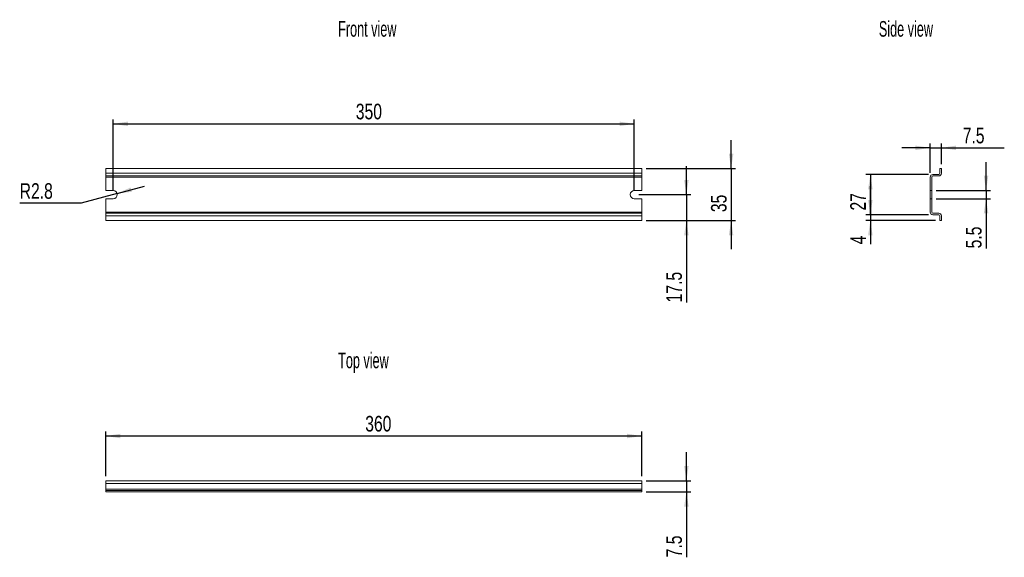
# Model space of a CAD drawing. Header units: millimetres. Extents: x 116 to 778, y 189 to 550.
import ezdxf

# ---------------------------------------------------------------- set-up
doc = ezdxf.new("R2010")
doc.units = ezdxf.units.MM
doc.header["$LTSCALE"] = 3
doc.layers.add('FORMAT', color=7, linetype='Continuous')
doc.styles.add('SLDTEXTSTYLE0', font='TXT', dxfattribs={"width": 0.605})
doc.styles.add('SLDTEXTSTYLE1', font='TXT', dxfattribs={"width": 0.75})
doc.dimstyles.new('SLDDIMSTYLE0', dxfattribs={"dimtxt": 10.5, "dimasz": 9.906, "dimexe": 0, "dimexo": 0.0625, "dimgap": 2.625, "dimtad": 1, "dimrnd": 1e-09, "dimzin": 12, "dimdsep": 46, "dimtxsty": 'SLDTEXTSTYLE1', "dimsah": 1, "dimcen": 0.09, "dimadec": 0, "dimazin": 3, "dimtfac": 1, "dimtofl": 0, "dimtmove": 0, "dimatfit": 3, "dimfxl": 1, "dimfrac": 2, "dimtolj": 1, "dimtzin": 12, "dimarcsym": 0})
doc.dimstyles.new('SLDDIMSTYLE1', dxfattribs={"dimtxt": 10.5, "dimasz": 9.906, "dimexe": 0, "dimexo": 0.0625, "dimgap": 2.625, "dimtad": 1, "dimrnd": 1e-09, "dimzin": 12, "dimdsep": 46, "dimtxsty": 'SLDTEXTSTYLE1', "dimsah": 1, "dimcen": 0.09, "dimadec": 0, "dimazin": 3, "dimtfac": 1, "dimtmove": 0, "dimatfit": 0, "dimfxl": 1, "dimfrac": 2, "dimtolj": 1, "dimtzin": 12, "dimarcsym": 0})
doc.dimstyles.new('SLDDIMSTYLE2', dxfattribs={"dimtxt": 10.5, "dimasz": 9.906, "dimexe": 0, "dimexo": 0.0625, "dimgap": 2.625, "dimtad": 1, "dimdec": 1, "dimrnd": 1e-09, "dimzin": 12, "dimdsep": 46, "dimtxsty": 'SLDTEXTSTYLE1', "dimsah": 1, "dimcen": 0.09, "dimadec": 0, "dimazin": 3, "dimtfac": 1, "dimtmove": 0, "dimatfit": 0, "dimfxl": 1, "dimfrac": 2, "dimtolj": 1, "dimtzin": 12, "dimarcsym": 0})
doc.dimstyles.new('SLDDIMSTYLE3', dxfattribs={"dimtxt": 10.5, "dimasz": 9.906, "dimexe": 0, "dimexo": 0.0625, "dimgap": 2.625, "dimtad": 0, "dimtih": 1, "dimtoh": 1, "dimdec": 1, "dimrnd": 1e-09, "dimzin": 12, "dimdsep": 46, "dimtxsty": 'SLDTEXTSTYLE1', "dimsah": 1, "dimcen": 0, "dimadec": 0, "dimazin": 3, "dimtfac": 1, "dimtofl": 0, "dimtmove": 1, "dimatfit": 3, "dimfxl": 1, "dimfrac": 2, "dimtolj": 1, "dimtzin": 12, "dimarcsym": 0})
doc.dimstyles.new('SLDDIMSTYLE4', dxfattribs={"dimtxt": 10.5, "dimasz": 9.906, "dimexe": 0, "dimexo": 0.0625, "dimgap": 2.625, "dimtad": 1, "dimdec": 1, "dimrnd": 1e-09, "dimzin": 12, "dimdsep": 46, "dimtxsty": 'SLDTEXTSTYLE1', "dimsah": 1, "dimcen": 0.09, "dimadec": 0, "dimazin": 3, "dimtfac": 1, "dimtdec": 1, "dimtmove": 0, "dimatfit": 0, "dimfxl": 1, "dimfrac": 2, "dimtolj": 1, "dimtzin": 12, "dimarcsym": 0})

# ---------------------------------------------------------------- blocks, each defined once
blk = doc.blocks.new('*D1')
at = {"layer": 'FORMAT'}
for p, q in [((179.24, 435.54), (179.24, 483.04)), ((529.24, 435.54), (529.24, 483.04)), ((179.24, 480.04), (529.24, 480.04))]:
    blk.add_line(p, q, dxfattribs=at)
for points in [[(179.24, 480.04), (189.14, 478.52), (189.14, 481.57)], [(529.24, 480.04), (519.33, 481.57), (519.33, 478.52)]]:
    blk.add_solid(points, dxfattribs=at)
at = {"layer": 'FORMAT', "insert": (342.22, 493.58, -3.65), "char_height": 10.5, "attachment_point": 1, "style": 'SLDTEXTSTYLE1'}
blk.add_mtext('350', dxfattribs=at)
blk = doc.blocks.new('*D2')
at = {"layer": 'FORMAT'}
for p, q in [((594.27, 450.04), (594.27, 469.09)), ((537.24, 450.04), (597.27, 450.04)), ((594.27, 450.04), (594.27, 415.04)), ((537.24, 415.04), (597.27, 415.04)), ((594.27, 415.04), (594.27, 395.99))]:
    blk.add_line(p, q, dxfattribs=at)
for points in [[(594.27, 450.04), (595.79, 459.95), (592.74, 459.95)], [(594.27, 415.04), (592.74, 405.14), (595.79, 405.14)]]:
    blk.add_solid(points, dxfattribs=at)
at = {"layer": 'FORMAT', "insert": (580.73, 420.75, -3.65), "char_height": 10.5, "attachment_point": 1, "rotation": 90, "style": 'SLDTEXTSTYLE1'}
blk.add_mtext('35', dxfattribs=at)
blk = doc.blocks.new('*D3')
at = {"layer": 'FORMAT'}
for p, q in [((564.24, 432.54), (564.24, 451.59)), ((532.24, 432.54), (567.24, 432.54)), ((564.24, 432.54), (564.24, 415.04)), ((537.24, 415.04), (567.24, 415.04)), ((564.24, 415.04), (564.24, 360.15))]:
    blk.add_line(p, q, dxfattribs=at)
for points in [[(564.24, 432.54), (565.76, 442.45), (562.71, 442.45)], [(564.24, 415.04), (562.71, 405.14), (565.76, 405.14)]]:
    blk.add_solid(points, dxfattribs=at)
at = {"layer": 'FORMAT', "insert": (550.7, 360.15, -3.65), "char_height": 10.5, "attachment_point": 1, "rotation": 90, "style": 'SLDTEXTSTYLE1'}
blk.add_mtext('17.5', dxfattribs=at)
blk = doc.blocks.new('*D4')
at = {"layer": 'FORMAT'}
for p, q in [((181.89, 433.27), (200.27, 438.28)), ((181.89, 433.27), (157.68, 426.67)), ((157.68, 426.67), (116.49, 426.67))]:
    blk.add_line(p, q, dxfattribs=at)
blk.add_solid([(181.89, 433.27), (191.85, 434.4), (191.04, 437.35)], dxfattribs=at)
at = {"layer": 'FORMAT', "insert": (116.49, 440.2, -3.65), "char_height": 10.5, "attachment_point": 1, "style": 'SLDTEXTSTYLE1'}
blk.add_mtext('R2.8', dxfattribs=at)
blk = doc.blocks.new('*D5')
at = {"layer": 'FORMAT'}
for p, q in [((727.97, 463.92), (708.92, 463.92)), ((727.97, 447.24), (727.97, 466.92)), ((727.97, 463.92), (735.47, 463.92)), ((735.47, 453.04), (735.47, 466.92)), ((735.47, 463.92), (777.73, 463.92))]:
    blk.add_line(p, q, dxfattribs=at)
for points in [[(727.97, 463.92), (718.06, 465.45), (718.06, 462.4)], [(735.47, 463.92), (745.37, 462.4), (745.37, 465.45)]]:
    blk.add_solid(points, dxfattribs=at)
at = {"layer": 'FORMAT', "insert": (749.81, 477.46, 0.1), "char_height": 10.5, "attachment_point": 1, "style": 'SLDTEXTSTYLE1'}
blk.add_mtext('7.5', dxfattribs=at)
blk = doc.blocks.new('*D6')
at = {"layer": 'FORMAT'}
for p, q in [((726.77, 446.04), (684.78, 446.04)), ((687.78, 446.04), (687.78, 419.04)), ((726.77, 419.04), (684.78, 419.04))]:
    blk.add_line(p, q, dxfattribs=at)
for points in [[(687.78, 446.04), (686.26, 436.14), (689.3, 436.14)], [(687.78, 419.04), (689.3, 428.95), (686.26, 428.95)]]:
    blk.add_solid(points, dxfattribs=at)
at = {"layer": 'FORMAT', "insert": (674.24, 421.84, 0.1), "char_height": 10.5, "attachment_point": 1, "rotation": 90, "style": 'SLDTEXTSTYLE1'}
blk.add_mtext('27', dxfattribs=at)
blk = doc.blocks.new('*D7')
at = {"layer": 'FORMAT'}
for p, q in [((687.78, 419.04), (687.78, 438.09)), ((726.77, 419.04), (684.78, 419.04)), ((687.78, 419.04), (687.78, 415.04)), ((731.47, 415.04), (684.78, 415.04)), ((687.78, 415.04), (687.78, 399.13))]:
    blk.add_line(p, q, dxfattribs=at)
for points in [[(687.78, 419.04), (689.3, 428.95), (686.26, 428.95)], [(687.78, 415.04), (686.26, 405.14), (689.3, 405.14)]]:
    blk.add_solid(points, dxfattribs=at)
at = {"layer": 'FORMAT', "insert": (674.24, 399.13, 0.1), "char_height": 10.5, "attachment_point": 1, "rotation": 90, "style": 'SLDTEXTSTYLE1'}
blk.add_mtext('4', dxfattribs=at)
blk = doc.blocks.new('*D8')
at = {"layer": 'FORMAT'}
for p, q in [((765.47, 435.29), (765.47, 454.34)), ((731.97, 435.29), (768.47, 435.29)), ((765.47, 435.29), (765.47, 429.79)), ((731.97, 429.79), (768.47, 429.79)), ((765.47, 429.79), (765.47, 396.41))]:
    blk.add_line(p, q, dxfattribs=at)
for points in [[(765.47, 435.29), (766.99, 445.2), (763.94, 445.2)], [(765.47, 429.79), (763.94, 419.89), (766.99, 419.89)]]:
    blk.add_solid(points, dxfattribs=at)
at = {"layer": 'FORMAT', "insert": (751.93, 396.41, 0.1), "char_height": 10.5, "attachment_point": 1, "rotation": 90, "style": 'SLDTEXTSTYLE1'}
blk.add_mtext('5.5', dxfattribs=at)
blk = doc.blocks.new('*D9')
at = {"layer": 'FORMAT'}
for p, q in [((564.24, 240.39), (564.24, 259.44)), ((537.24, 240.39), (567.24, 240.39)), ((564.24, 240.39), (564.24, 232.89)), ((537.24, 232.89), (567.24, 232.89)), ((564.24, 232.89), (564.24, 188.92))]:
    blk.add_line(p, q, dxfattribs=at)
for points in [[(564.24, 240.39), (565.76, 250.29), (562.71, 250.29)], [(564.24, 232.89), (562.71, 222.98), (565.76, 222.98)]]:
    blk.add_solid(points, dxfattribs=at)
at = {"layer": 'FORMAT', "insert": (550.7, 188.92, 0.1), "char_height": 10.5, "attachment_point": 1, "rotation": 90, "style": 'SLDTEXTSTYLE1'}
blk.add_mtext('7.5', dxfattribs=at)
blk = doc.blocks.new('*D10')
at = {"layer": 'FORMAT'}
for p, q in [((174.24, 243.39), (174.24, 273.39)), ((534.24, 243.39), (534.24, 273.39)), ((534.24, 270.39), (174.24, 270.39))]:
    blk.add_line(p, q, dxfattribs=at)
for points in [[(174.24, 270.39), (184.14, 268.86), (184.14, 271.91)], [(534.24, 270.39), (524.33, 271.91), (524.33, 268.86)]]:
    blk.add_solid(points, dxfattribs=at)
at = {"layer": 'FORMAT', "insert": (348.56, 283.92, 0.1), "char_height": 10.5, "attachment_point": 1, "style": 'SLDTEXTSTYLE1'}
blk.add_mtext('360', dxfattribs=at)

msp = doc.modelspace()

# ---------------------------------------------------------------- linework, layer by layer
at = {"color": 7, "linetype": 'Continuous', "lineweight": 15}
for p, q in [((174.236, 450.045), (174.236, 446.845)), ((534.236, 450.045), (174.236, 450.045)), ((534.236, 450.045), (534.236, 446.845)), ((734.466, 446.845), (734.466, 450.045)), ((734.466, 450.045), (735.466, 450.045)), ((735.466, 450.045), (735.466, 446.845)), ((534.236, 446.845), (174.236, 446.845)), ((174.236, 446.845), (174.236, 445.045)), ((534.236, 445.045), (174.236, 445.045)), ((174.236, 444.245), (174.236, 445.045)), ((534.236, 444.245), (174.236, 444.245)), ((174.236, 444.245), (174.236, 435.295)), ((534.236, 446.845), (534.236, 445.045)), ((534.236, 445.045), (534.236, 444.245)), ((534.236, 444.245), (534.236, 435.295)), ((727.966, 435.295), (727.966, 444.245)), ((728.966, 444.245), (728.966, 435.295)), ((729.766, 446.045), (733.666, 446.045)), ((733.666, 445.045), (729.766, 445.045)), ((174.236, 435.295), (179.236, 435.295)), ((529.236, 435.295), (534.236, 435.295)), ((728.966, 435.295), (727.966, 435.295)), ((727.966, 429.795), (727.966, 435.295)), ((728.966, 435.295), (728.966, 429.795)), ((179.236, 429.795), (174.236, 429.795)), ((174.236, 429.795), (174.236, 420.845)), ((534.236, 429.795), (529.236, 429.795)), ((534.236, 429.795), (534.236, 420.845)), ((727.966, 420.845), (727.966, 429.795)), ((728.966, 429.795), (727.966, 429.795)), ((728.966, 429.795), (728.966, 420.845)), ((174.236, 420.845), (534.236, 420.845)), ((174.236, 420.045), (174.236, 420.845)), ((534.236, 420.045), (174.236, 420.045)), ((174.236, 420.045), (174.236, 418.245)), ((174.236, 418.245), (174.236, 415.045)), ((534.236, 418.245), (174.236, 418.245)), ((534.236, 420.845), (534.236, 420.045)), ((534.236, 420.045), (534.236, 418.245)), ((534.236, 418.245), (534.236, 415.045)), ((729.766, 420.045), (733.666, 420.045)), ((733.666, 419.045), (729.766, 419.045)), ((734.466, 415.045), (734.466, 418.245)), ((735.466, 418.245), (735.466, 415.045)), ((174.236, 415.045), (534.236, 415.045)), ((735.466, 415.045), (734.466, 415.045)), ((174.236, 240.387), (534.236, 240.387)), ((174.236, 240.387), (174.236, 238.587)), ((174.236, 238.587), (534.236, 238.587)), ((174.236, 238.587), (174.236, 234.687)), ((534.236, 240.387), (534.236, 238.587)), ((534.236, 238.587), (534.236, 234.687)), ((174.236, 234.687), (534.236, 234.687)), ((174.236, 233.887), (174.236, 234.687)), ((174.236, 233.887), (534.236, 233.887)), ((174.236, 233.887), (174.236, 232.887)), ((534.236, 232.887), (174.236, 232.887)), ((534.236, 234.687), (534.236, 233.887)), ((534.236, 232.887), (534.236, 233.887))]:
    msp.add_line(p, q, dxfattribs=at)
for centre, radius, start, end in [((729.766, 444.245), 1.8, 90, 180), ((729.766, 444.245), 0.8, 90, 180), ((733.666, 446.845), 0.8, 270, 0), ((733.666, 446.845), 1.8, 270, 0), ((179.236, 432.545), 2.75, 270, 90), ((529.236, 432.545), 2.75, 90, 270), ((729.766, 420.845), 1.8, 180, 270), ((729.766, 420.845), 0.8, 180, 270), ((733.666, 418.245), 1.8, 0, 90), ((733.666, 418.245), 0.8, 0, 90)]:
    msp.add_arc(centre, radius, start, end, dxfattribs=at)

# ---------------------------------------------------------------- texts
at = {"layer": 'FORMAT', "char_height": 10.5, "attachment_point": 1, "style": 'SLDTEXTSTYLE0'}
for s, insert in [('Front view', (330.345, 549.106)), ('Side view', (693.49, 549.106)), ('Top view', (330.345, 326.44))]:
    msp.add_mtext(s, dxfattribs=dict(at, insert=insert))

# ---------------------------------------------------------------- dimensions: what is measured, and where the dimension line sits
at = {"layer": 'FORMAT'}
for base, p1, p2, dimstyle, picture, middle in [((529.236, 480.045), (179.236, 432.545), (529.236, 432.545), 'SLDDIMSTYLE0', '*D1', (358.123, 480.045)), ((735.466, 463.923), (727.966, 444.245), (735.466, 450.045), 'SLDDIMSTYLE2', '*D5', (763.77, 463.923)), ((174.236, 270.387), (534.236, 240.387), (174.236, 240.387), 'SLDDIMSTYLE0', '*D10', (364.463, 270.387))]:
    dim = msp.add_linear_dim(base=base, p1=p1, p2=p2, dimstyle=dimstyle, dxfattribs=at)
    dim.commit()
    dim.dimension.update_dxf_attribs({"geometry": picture, "text_midpoint": middle, "dimtype": 160})
for base, p1, p2, dimstyle, picture, middle in [((594.267, 415.045), (534.236, 450.045), (534.236, 415.045), 'SLDDIMSTYLE1', '*D2', (594.267, 432.776)), ((564.236, 415.045), (529.236, 432.545), (534.236, 415.045), 'SLDDIMSTYLE2', '*D3', (564.236, 377.996)), ((765.466, 429.795), (728.966, 435.295), (728.966, 429.795), 'SLDDIMSTYLE4', '*D8', (765.466, 410.373)), ((687.779, 419.045), (729.766, 446.045), (729.766, 419.045), 'SLDDIMSTYLE0', '*D6', (687.779, 433.863)), ((687.779, 415.045), (729.766, 419.045), (734.466, 415.045), 'SLDDIMSTYLE1', '*D7', (687.779, 407.279)), ((564.236, 232.887), (534.236, 240.387), (534.236, 232.887), 'SLDDIMSTYLE4', '*D9', (564.236, 202.887))]:
    dim = msp.add_linear_dim(base=base, p1=p1, p2=p2, angle=90, dimstyle=dimstyle, dxfattribs=at)
    dim.commit()
    dim.dimension.update_dxf_attribs({"geometry": picture, "text_midpoint": middle, "dimtype": 160})
dim = msp.add_radius_dim(center=(179.2357, 432.5445), mpoint=(181.8888, 433.2682), dimstyle='SLDDIMSTYLE3', dxfattribs=at)
dim.commit()
dim.dimension.update_dxf_attribs({"geometry": '*D4', "text_midpoint": (134.7069, 435.0006), "dimtype": 164})

doc.saveas('drawing.dxf')
